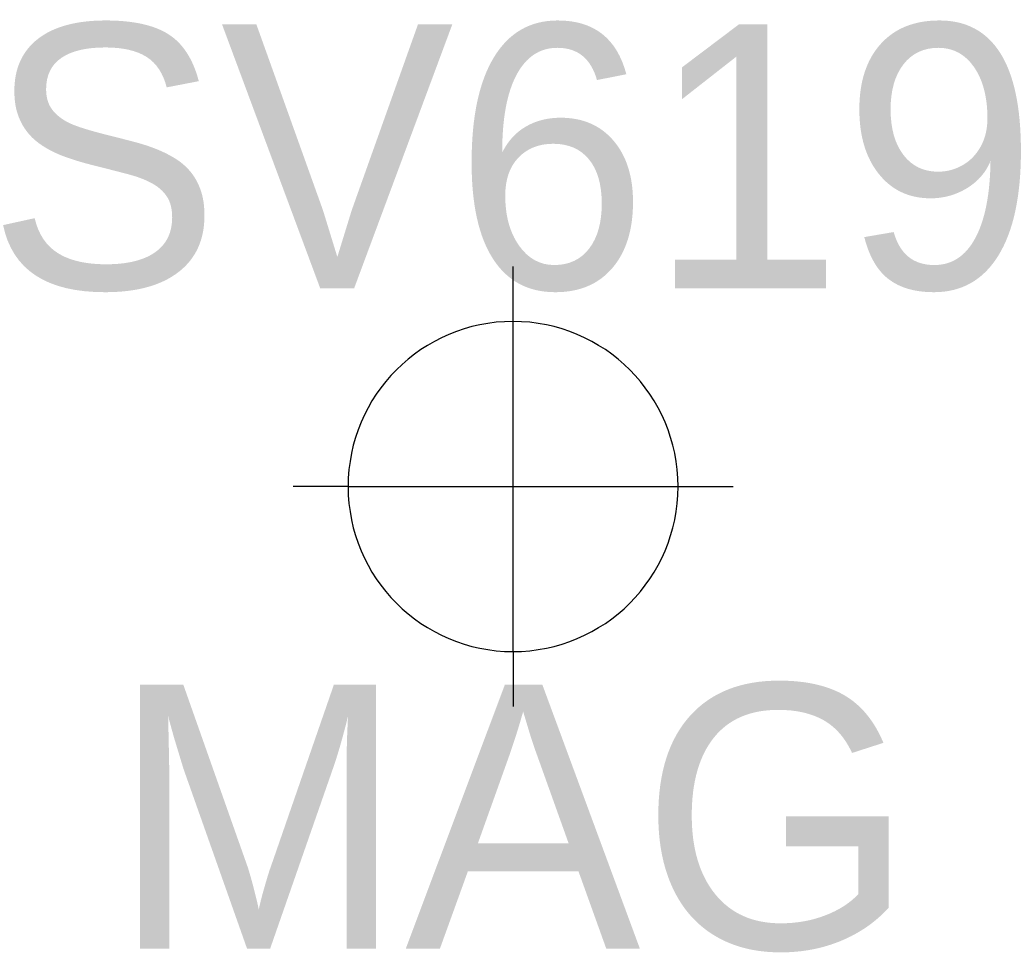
# Model space of a CAD drawing. Extents: x 1707091 to 1709790, y 648482 to 652506.
# Tile 6 of 6: x 1709779 to 1709790, y 651137 to 651148. Entities that reach past the tile are written whole.
import ezdxf
from ezdxf.enums import TextEntityAlignment as Align

# ---------------------------------------------------------------- set-up
doc = ezdxf.new("R2010")
doc.units = 0
doc.header["$MEASUREMENT"] = 0
for name, color, linetype in [('CONT_MAG', 7, 'Continuous'), ('CONT_PK', 4, 'Continuous'), ('PNTDESC', 3, 'Continuous'), ('PNTNO', 7, 'Continuous')]:
    doc.layers.add(name, color=color, linetype=linetype)
doc.styles.add('PTXT', font='TXT')

# ---------------------------------------------------------------- blocks, each defined once
blk = doc.blocks.new('SPT5')
at = {"layer": 'CONT_PK'}
for p, q in [((0, 0.375), (0, 0.5)), ((0, -0.375), (0, 0.375)), ((-0.375, 0), (-0.5, 0)), ((-0.375, 0), (0.375, 0)), ((0.375, 0), (0.5, 0)), ((0, -0.375), (0, -0.5))]:
    blk.add_line(p, q, dxfattribs=at)
for start, end in [(90, 180), (0, 90), (180, 270), (270, 0)]:
    blk.add_arc((0, 0), 0.375, start, end, dxfattribs=at)
blk.add_point((0, 0), dxfattribs=at)
blk.add_point((0, 0), dxfattribs=at)
blk = doc.blocks.new('SRVPNO1')
at = {"layer": 'PNTDESC', "style": 'PTXT'}
blk.add_attdef('DESC2', text='', height=1, dxfattribs=at).set_placement((0, -1.75), align=Align.CENTER)
at = {"layer": 'PNTNO', "style": 'PTXT'}
blk.add_attdef('PT#', text='', height=1, dxfattribs=at).set_placement((0, 0.75), align=Align.CENTER)

msp = doc.modelspace()

# ---------------------------------------------------------------- linework, layer by layer
at = {"layer": 'CONT_MAG'}
msp.add_point((1709784.51, 651142.271), dxfattribs=at)

# ---------------------------------------------------------------- block references
ref = msp.add_blockref('SRVPNO1', (1709784.51, 651142.271), dxfattribs=dict(at, xscale=3, yscale=3, zscale=3))
ref.add_attrib('PT#', 'SV619', dxfattribs={"layer": 'PNTNO', "height": 3, "style": 'PTXT'}).set_placement((1709784.51, 651144.521), align=Align.CENTER)
ref.add_attrib('DESC2', 'MAG', dxfattribs={"layer": 'PNTDESC', "height": 3, "style": 'PTXT'}).set_placement((1709784.51, 651137.021), align=Align.CENTER)
at = {"layer": 'CONT_MAG', "xscale": 5, "yscale": 5, "zscale": 5}
msp.add_blockref('SPT5', (1709784.51, 651142.271), dxfattribs=at)

doc.saveas('drawing.dxf')
